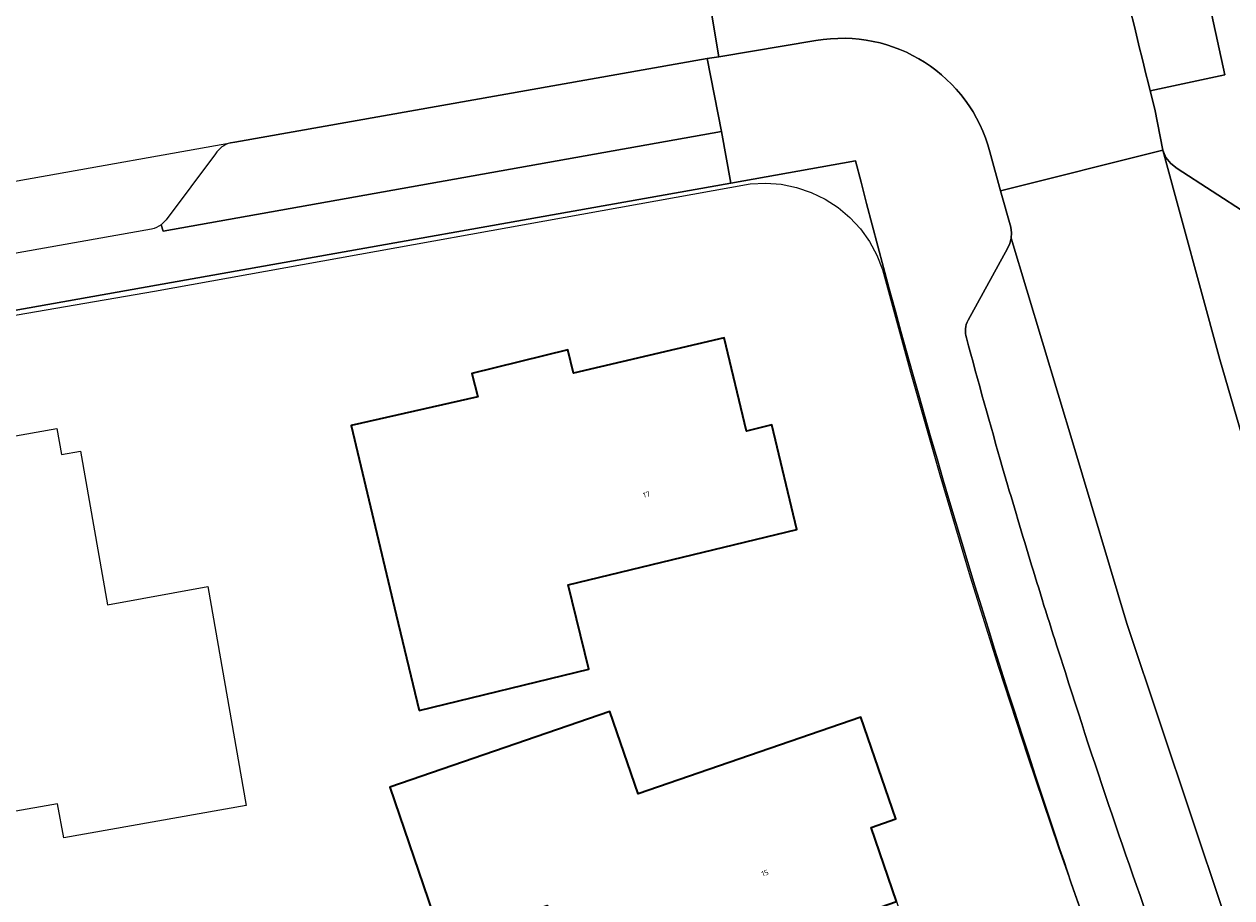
# Model space of a CAD drawing. Header units: metres. Extents: x 237319 to 238937, y 510065 to 511489.
# Tile 70 of 176: x 237806 to 237847, y 511071 to 511101. Entities that reach past the tile are written whole.
import ezdxf
from ezdxf.enums import TextEntityAlignment as Align

# ---------------------------------------------------------------- set-up
doc = ezdxf.new("R2010")
doc.units = ezdxf.units.M
for name, color, linetype, lineweight in [('B-WE-FV-GELEIDING_WILDRASTER-G', 252, 'Continuous', 18), ('B-WE-GR-BEPLANTING_CULTUUR_BODEMBEDEKKER-GV', 252, 'Continuous', 18), ('B-WE-KG-GRENS_PERCEEL-GV', 252, 'Continuous', 18), ('B-WE-OG-BEBOUWING-GV', 252, 'Continuous', 35), ('B-WE-OG-BEBOUWING-T18', 252, 'Continuous', 18), ('B-WE-OG-TERREIN_ERF-GV', 252, 'Continuous', 18), ('B-WE-VH-GESLOTENVERHARDING-GV', 252, 'Continuous', 18), ('B-WE-VH-OPENVERHARDING-GV', 252, 'Continuous', 18)]:
    doc.layers.add(name, color=color, linetype=linetype, lineweight=lineweight)
doc.styles.add('NLCS-ISO-M100-T18', font='NLCS-ISO.ttf', dxfattribs={"height": 0.18})

# ---------------------------------------------------------------- blocks, each defined once
blk = doc.blocks.new('brk-2025')
at = {"layer": 'B-WE-KG-GRENS_PERCEEL-GV', "flags": 128}
blk.add_lwpolyline([(237800.562, 511089.948), (237810.091, 511091.582), (237830.582, 511095.272), (237831.115, 511095.298), (237831.646, 511095.257), (237832.169, 511095.15), (237832.674, 511094.98), (237833.155, 511094.748), (237833.602, 511094.459), (237834.011, 511094.116), (237834.374, 511093.725), (237834.685, 511093.292), (237834.941, 511092.824), (237835.136, 511092.328), (237836.094, 511088.792), (237837.1, 511085.268), (237838.153, 511081.759), (237839.125, 511078.658), (237840.134, 511075.568), (237841.181, 511072.491), (237842.255, 511069.444)], dxfattribs=at)
blk = doc.blocks.new('bgt-2025')
at = {"layer": 'B-WE-GR-BEPLANTING_CULTUUR_BODEMBEDEKKER-GV', "flags": 128}
for points in [[(237810.487, 511094.038), (237810.315, 511093.865), (237810.389, 511093.651), (237829.598, 511097.069), (237829.103, 511099.588), (237812.849, 511096.707), (237812.697, 511096.68)], [(237812.191, 511096.308), (237810.487, 511094.038)]]:
    blk.add_lwpolyline(points, dxfattribs=at)
at = {"layer": 'B-WE-GR-BEPLANTING_CULTUUR_BODEMBEDEKKER-GV'}
blk.add_lwpolyline([(237812.697, 511096.68, 0.186613), (237812.191, 511096.308)], format="xyb", dxfattribs=at)
at = {"layer": 'B-WE-OG-BEBOUWING-GV', "flags": 128}
for points in [[(237819.194, 511077.163), (237825.035, 511078.579), (237824.316, 511081.49), (237832.189, 511083.389), (237831.326, 511086.984), (237830.451, 511086.774), (237829.685, 511089.983), (237824.507, 511088.762), (237824.308, 511089.568), (237821.008, 511088.756), (237821.214, 511087.949), (237816.857, 511086.958), (237818.4, 511080.458)], [(237818.187, 511074.527), (237820.001, 511069.224), (237823.594, 511070.458), (237824.837, 511066.864), (237835.616, 511070.593), (237834.74, 511073.144), (237835.591, 511073.437), (237834.389, 511076.935), (237826.731, 511074.303), (237825.757, 511077.133)]]:
    blk.add_lwpolyline(points, close=True, dxfattribs=at)
at = {"layer": 'B-WE-OG-TERREIN_ERF-GV', "flags": 128}
for points in [[(237834.208, 511096.066), (237829.912, 511095.302), (237810.159, 511091.789), (237715.353, 511074.93), (237695.028, 511071.316), (237692.641, 511070.914), (237692.263, 511070.85)], [(237803.23, 511086.246), (237806.732, 511086.864), (237806.891, 511085.968), (237807.541, 511086.082), (237808.471, 511080.802), (237811.917, 511081.427), (237813.238, 511073.901), (237806.97, 511072.789), (237806.747, 511073.956), (237803.675, 511073.413)]]:
    blk.add_lwpolyline(points, dxfattribs=at)
at = {"layer": 'B-WE-OG-TERREIN_ERF-GV'}
for points in [[(237841.111, 511072.777, -0.019097), (237834.208, 511096.066)], [(237845.654, 511060.508, -0.01867), (237841.111, 511072.777)]]:
    blk.add_lwpolyline(points, format="xyb", dxfattribs=at)
at = {"layer": 'B-WE-OG-TERREIN_ERF-GV', "flags": 128}
for points in [[(237829.685, 511089.983), (237830.451, 511086.774), (237831.326, 511086.984), (237832.189, 511083.389), (237824.316, 511081.49), (237825.035, 511078.579), (237819.194, 511077.163), (237818.4, 511080.458), (237816.857, 511086.958), (237821.214, 511087.949), (237821.008, 511088.756), (237824.308, 511089.568), (237824.507, 511088.762)], [(237831.867, 511059.412), (237826.206, 511057.426), (237825.183, 511060.34), (237826.886, 511060.937), (237825.099, 511066.107), (237824.837, 511066.864), (237823.594, 511070.458), (237820.001, 511069.224), (237818.187, 511074.527), (237825.757, 511077.133), (237826.731, 511074.303), (237834.389, 511076.935), (237835.591, 511073.437), (237834.74, 511073.144), (237835.616, 511070.593), (237836.491, 511068.041), (237837.348, 511068.324), (237838.563, 511064.829), (237835.527, 511063.774), (237830.932, 511062.176)]]:
    blk.add_lwpolyline(points, close=True, dxfattribs=at)
at = {"layer": 'B-WE-VH-GESLOTENVERHARDING-GV', "flags": 128}
blk.add_lwpolyline([(237793.667, 511093.301), (237805.874, 511095.469), (237812.697, 511096.68), (237812.849, 511096.707), (237829.103, 511099.588), (237829.507, 511099.642), (237828.514, 511105.551), (237826.566, 511105.21), (237808.514, 511101.974), (237802.838, 511100.962)], dxfattribs=at)
at = {"layer": 'B-WE-VH-OPENVERHARDING-GV', "flags": 128}
for points in [[(237832.617, 511106.464), (237831.842, 511106.253), (237828.514, 511105.551), (237829.507, 511099.642), (237832.844, 511100.199)], [(237846.906, 511099.021), (237845.878, 511103.77), (237843.215, 511103.194)], [(237843.215, 511103.194), (237845.878, 511103.77), (237846.906, 511099.021), (237844.345, 511098.467), (237844.505, 511097.845), (237844.782, 511096.432), (237844.884, 511096.182), (237845.049, 511095.968), (237845.265, 511095.806), (237847.677, 511094.247)], [(237832.844, 511100.199), (237829.507, 511099.642), (237829.103, 511099.588), (237829.598, 511097.069), (237829.912, 511095.302), (237834.208, 511096.066)], [(237844.345, 511098.467), (237846.906, 511099.021)], [(237838.83, 511096.374), (237839.194, 511095.033), (237844.782, 511096.432), (237844.505, 511097.845), (237844.345, 511098.467)], [(237713.947, 511076.773), (237713.974, 511076.531), (237694.527, 511073.105), (237692.343, 511072.682), (237692.641, 511070.914), (237695.028, 511071.316), (237715.353, 511074.93), (237810.159, 511091.789), (237829.912, 511095.302), (237829.598, 511097.069), (237810.389, 511093.651), (237810.315, 511093.865)], [(237838.075, 511090.586), (237839.434, 511093.046), (237839.517, 511093.218), (237839.564, 511093.403), (237839.574, 511093.594), (237839.545, 511093.783), (237839.194, 511095.033), (237838.83, 511096.374)], [(237853.055, 511070.064), (237852.021, 511072.985), (237850.342, 511077.725), (237848.277, 511084.155), (237847.683, 511086.004), (237846.732, 511089.229), (237844.782, 511096.432), (237839.194, 511095.033), (237839.545, 511093.783), (237839.574, 511093.594), (237839.564, 511093.403), (237841.712, 511086.248), (237843.542, 511080.154), (237843.589, 511080.012), (237846.854, 511070.247)], [(237847.677, 511094.247), (237845.265, 511095.806), (237845.049, 511095.968), (237844.884, 511096.182), (237844.782, 511096.432), (237846.732, 511089.229), (237847.683, 511086.004), (237848.277, 511084.155), (237850.342, 511077.725), (237852.021, 511072.985), (237853.055, 511070.064)], [(237809.988, 511093.718), (237806.301, 511093.063), (237794.092, 511090.894), (237786.264, 511089.504)], [(237839.564, 511093.403), (237839.517, 511093.218), (237839.434, 511093.046), (237838.075, 511090.586)], [(237848.654, 511059.1), (237851.87, 511056.947), (237847.611, 511068.241), (237846.854, 511070.247), (237843.589, 511080.012), (237843.542, 511080.154), (237841.712, 511086.248), (237839.564, 511093.403)], [(237841.185, 511079.208), (237841.423, 511078.466)], [(237841.423, 511078.466), (237841.185, 511079.208)]]:
    blk.add_lwpolyline(points, dxfattribs=at)
at = {"layer": 'B-WE-VH-OPENVERHARDING-GV'}
for points in [[(237844.345, 511098.467, -0.007234), (237843.215, 511103.194)], [(237843.215, 511103.194, 0.007234), (237844.345, 511098.467)], [(237832.844, 511100.199, -0.389293), (237838.83, 511096.374)], [(237838.83, 511096.374, 0.389293), (237832.844, 511100.199)], [(237834.208, 511096.066, 0.019097), (237841.111, 511072.777)], [(237810.315, 511093.865, -0.108483), (237809.988, 511093.718)], [(237838.075, 511090.586, 0.202432), (237838.02, 511089.978)], [(237838.02, 511089.978, -0.202432), (237838.075, 511090.586)], [(237838.02, 511089.978, 0.004654), (237839.265, 511085.513)], [(237839.265, 511085.513, -0.004654), (237838.02, 511089.978)], [(237839.265, 511085.513, 0.006961), (237841.185, 511079.208)], [(237841.185, 511079.208, -0.006961), (237839.265, 511085.513)], [(237841.423, 511078.466, 0.011971), (237845.242, 511067.348)], [(237845.242, 511067.348, -0.011971), (237841.423, 511078.466)], [(237841.111, 511072.777, 0.01867), (237845.654, 511060.508)]]:
    blk.add_lwpolyline(points, format="xyb", dxfattribs=at)
at = {"layer": 'B-WE-KG-GRENS_PERCEEL-GV'}
blk.add_blockref('brk-2025', (0, 0), dxfattribs=at)
at = {"layer": 'B-WE-OG-BEBOUWING-T18', "style": 'NLCS-ISO-M100-T18'}
for s, rotation, p in [('17', 13.5, (237827.011, 511084.591)), ('15', 19, (237831.091, 511071.575))]:
    blk.add_text(s, height=0.18, rotation=rotation, dxfattribs=at).set_placement(p, align=Align.MIDDLE)

msp = doc.modelspace()

# ---------------------------------------------------------------- block references
at = {"layer": 'B-WE-FV-GELEIDING_WILDRASTER-G'}
msp.add_blockref('bgt-2025', (0, 0), dxfattribs=at)

doc.saveas('drawing.dxf')
